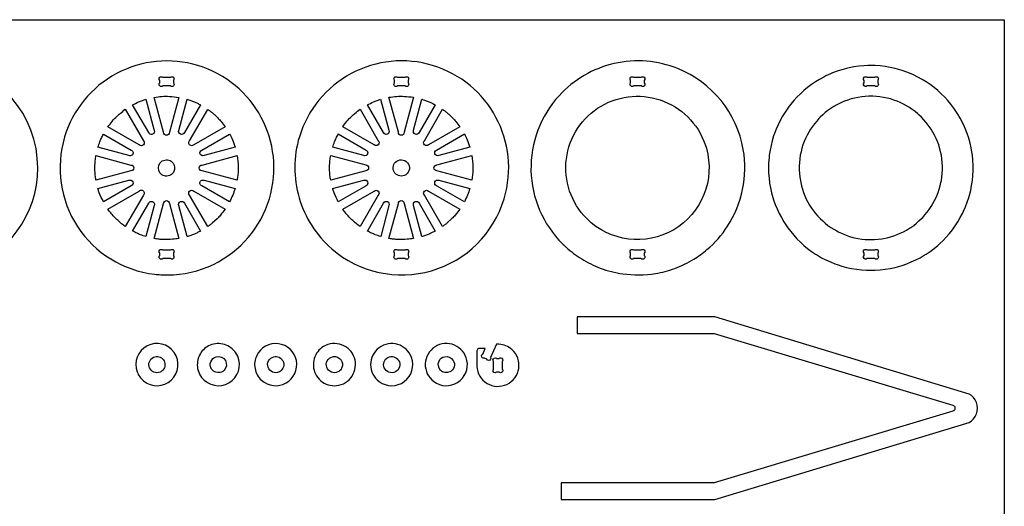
# Model space of a CAD drawing. Extents: x -56 to 89, y -25 to 54.
# Tile 5 of 5: x 31 to 89, y 25 to 54. Entities that reach past the tile are written whole.
import ezdxf

# ---------------------------------------------------------------- set-up
doc = ezdxf.new("R2010")
doc.units = 0
doc.header["$MEASUREMENT"] = 0
doc.layers.get('0').update_dxf_attribs({"linetype": 'CONTINUOUS'})
doc.layers.add('SECTIONCUTEDGES', color=18, linetype='CONTINUOUS')

msp = doc.modelspace()

# ---------------------------------------------------------------- linework, layer by layer
for points in [[(88.794, 53.577), (88.794, -25.029), (-56.222, -25.029), (-56.222, 53.577)], [(85.169, 45.247), (85.148, 45.458), (85.116, 45.666), (85.074, 45.87), (85.05, 45.971), (84.993, 46.169), (84.961, 46.267), (84.891, 46.459), (84.812, 46.647), (84.724, 46.83), (84.627, 47.008), (84.522, 47.18), (84.467, 47.264), (84.35, 47.428), (84.226, 47.586), (84.095, 47.738), (83.956, 47.883), (83.811, 48.022), (83.736, 48.089), (83.581, 48.217), (83.42, 48.337), (83.253, 48.45), (83.08, 48.555), (82.902, 48.651), (82.72, 48.739), (82.532, 48.819), (82.34, 48.889), (82.143, 48.95), (81.943, 49.002), (81.739, 49.043), (81.531, 49.075), (81.32, 49.097), (81.106, 49.107), (80.89, 49.107), (80.676, 49.097), (80.465, 49.075), (80.258, 49.043), (80.053, 49.002), (79.853, 48.95), (79.656, 48.889), (79.464, 48.819), (79.276, 48.739), (79.094, 48.651), (79.004, 48.604), (78.829, 48.503), (78.659, 48.394), (78.495, 48.278), (78.337, 48.153), (78.185, 48.022), (78.04, 47.883), (77.97, 47.812), (77.835, 47.663), (77.707, 47.508), (77.587, 47.347), (77.474, 47.18), (77.369, 47.008), (77.272, 46.83), (77.184, 46.647), (77.105, 46.459), (77.035, 46.267), (76.973, 46.071), (76.922, 45.87), (76.88, 45.666), (76.848, 45.458), (76.827, 45.247), (76.816, 45.033), (76.816, 44.818), (76.827, 44.604), (76.848, 44.393), (76.863, 44.288), (76.9, 44.082), (76.946, 43.88), (77.003, 43.682), (77.069, 43.487), (77.143, 43.297), (77.227, 43.112), (77.32, 42.931), (77.42, 42.756), (77.529, 42.587), (77.646, 42.423), (77.77, 42.265), (77.901, 42.113), (78.04, 41.967), (78.185, 41.829), (78.337, 41.697), (78.495, 41.573), (78.659, 41.457), (78.829, 41.348), (79.004, 41.247), (79.094, 41.2), (79.276, 41.112), (79.464, 41.032), (79.56, 40.996), (79.754, 40.93), (79.953, 40.874), (80.053, 40.849), (80.258, 40.808), (80.465, 40.776), (80.676, 40.754), (80.783, 40.748), (80.998, 40.742), (81.213, 40.748), (81.426, 40.764), (81.635, 40.79), (81.739, 40.808), (81.943, 40.849), (82.143, 40.901), (82.34, 40.962), (82.532, 41.032), (82.72, 41.112), (82.902, 41.2), (83.08, 41.296), (83.253, 41.401), (83.337, 41.457), (83.501, 41.573), (83.659, 41.697), (83.811, 41.829), (83.956, 41.967), (84.026, 42.039), (84.161, 42.188), (84.289, 42.343), (84.409, 42.504), (84.522, 42.671), (84.627, 42.843), (84.724, 43.021), (84.812, 43.204), (84.891, 43.392), (84.927, 43.487), (84.993, 43.682), (85.05, 43.88), (85.096, 44.082), (85.116, 44.185), (85.148, 44.393), (85.169, 44.604), (85.18, 44.818), (85.18, 45.033)]]:
    msp.add_lwpolyline(points, close=True)
at = {"layer": 'SECTIONCUTEDGES'}
for points in [[(21.028, 41.274, 0.325322), (28.015, 38.983, 0.325497), (32.341, 44.924, 0.371858), (27.008, 51.104, 0.371962), (20.117, 46.731, 0.115164), (19.935, 43.894, 0.115322)], [(39.915, 38.682, 0.112364), (42.602, 39.299, 0.210055), (45.867, 43.119, 0.414116), (41.693, 50.906, 0.414311), (33.909, 46.733, 0.221929), (34.666, 41.498, 0.222236), (39.161, 38.723, 0.015157), (39.526, 38.692, 0.014233)], [(49.516, 40.203, 0.254136), (55.34, 38.928, 0.254134), (59.579, 43.121, 0.414116), (55.405, 50.908, 0.414311), (47.62, 46.735, 0.14489), (47.601, 43.19, 0.144775)], [(63.199, 40.299, 0.048565), (64.111, 39.613, 0.045826), (65.197, 39.079, 0.057671), (66.509, 38.744, 0.073449), (68.424, 38.767, 0.049668), (69.541, 39.062, 0.046635), (70.65, 39.598, 0.040326), (71.428, 40.158, 0.072135), (72.626, 41.519, 0.189941), (73.546, 46, 0.25932), (69.727, 50.721, 0.152812), (66.011, 51.018, 0.15269), (62.785, 49.143, 0.193513), (61.149, 44.782, 0.193448), (62.987, 40.5, 0.005813), (63.077, 40.413, 0.004363)], [(39.643, 50.214), (40.086, 50.214, -1), (40.263, 50.037), (40.263, 49.89, -1), (40.086, 49.714), (39.643, 49.714, -1), (39.466, 49.89), (39.466, 50.037, -1)], [(53.355, 50.215), (53.798, 50.215, -1), (53.975, 50.039), (53.975, 49.892, -1), (53.798, 49.715), (53.355, 49.715, -1), (53.178, 49.892), (53.178, 50.039, -1)], [(67.147, 50.215), (67.59, 50.215, -1), (67.767, 50.038), (67.767, 49.891, -1), (67.59, 49.715), (67.147, 49.715, -1), (66.97, 49.891), (66.97, 50.038, -1)], [(80.78, 50.215), (81.223, 50.215, -1), (81.4, 50.038), (81.4, 49.891, -1), (81.223, 49.715), (80.78, 49.715, -1), (80.603, 49.891), (80.603, 50.038, -1)], [(38.656, 48.931), (39.142, 47.119, -1), (38.818, 46.985), (37.88, 48.608, -0.012176), (38.232, 48.776, -0.019565), (38.457, 48.866, -0.009363), (38.556, 48.899, 0.003121)], [(40.579, 49.046), (40.032, 47.004, -1), (39.69, 47.004), (39.143, 49.046, -0.057699), (40.039, 49.102, -0.024823)], [(41.844, 48.612), (40.904, 46.985, -1), (40.58, 47.119), (41.066, 48.934, 0.006199), (41.085, 48.929, -0.0186), (41.104, 48.924), (41.491, 48.782, -0.018388), (41.669, 48.699, 0.006129)], [(52.368, 48.933), (52.854, 47.121, -1), (52.53, 46.986), (51.592, 48.61, -0.012176), (51.944, 48.777, -0.019565), (52.169, 48.867, -0.009363), (52.268, 48.901, 0.003121)], [(54.291, 49.048), (53.744, 47.005, -1), (53.402, 47.005), (52.855, 49.047, -0.057699), (53.751, 49.103, -0.024823)], [(55.556, 48.614), (54.616, 46.987, -1), (54.292, 47.121), (54.778, 48.935, 0.006199), (54.797, 48.931, -0.0186), (54.816, 48.926), (55.203, 48.784, -0.018388), (55.38, 48.701, 0.006129)], [(64.407, 41.967, -0.49076), (65.246, 48.535, -0.490919), (71.39, 46.071, -0.341454), (69.484, 41.319, -0.341597)], [(37.454, 48.347), (38.512, 46.515, -1), (38.27, 46.274), (36.44, 47.331, -0.014778), (36.686, 47.644, -0.028539), (36.972, 47.951, -0.018438), (37.15, 48.108, -0.011345)], [(43.283, 47.332), (41.452, 46.274, -1), (41.211, 46.516), (42.268, 48.346, 0.006303), (42.398, 48.252, -0.01891), (42.526, 48.155, -0.017187), (42.68, 48.019, -0.012321), (42.882, 47.819, -0.018926), (43.049, 47.631, -0.012469)], [(51.166, 48.348), (52.224, 46.517, -1), (51.982, 46.276), (50.151, 47.333, -0.014778), (50.397, 47.646, -0.028539), (50.684, 47.952, -0.018438), (50.862, 48.11, -0.011345)], [(56.995, 47.333), (55.164, 46.276, -1), (54.922, 46.517), (55.979, 48.348, 0.006303), (56.11, 48.254, -0.01891), (56.238, 48.156, -0.017187), (56.391, 48.021, -0.012321), (56.594, 47.82, -0.018926), (56.76, 47.633, -0.012469)], [(36.176, 46.906), (37.801, 45.968, -1), (37.667, 45.644), (35.856, 46.129, -0.012918), (35.967, 46.451, -0.018758), (36.058, 46.668, -0.010898), (36.116, 46.787, 0.003632)], [(43.868, 46.13), (42.056, 45.644, -1), (41.921, 45.968), (43.545, 46.906, -0.026072), (43.706, 46.569, -0.02074)], [(49.888, 46.907), (51.513, 45.969, -1), (51.379, 45.645), (49.567, 46.131, -0.012918), (49.679, 46.453, -0.018758), (49.77, 46.67, -0.010898), (49.828, 46.789, 0.003632)], [(57.579, 46.131), (55.767, 45.646, -1), (55.633, 45.969), (57.257, 46.907, -0.026072), (57.418, 46.571, -0.020703)], [(35.74, 45.642), (37.782, 45.095, -1), (37.782, 44.754), (35.74, 44.207, 0.006429), (35.715, 44.354, -0.01929), (35.695, 44.502), (35.673, 44.925), (35.695, 45.347, -0.018896), (35.715, 45.495, 0.006298)], [(43.983, 44.207), (41.94, 44.754, -1), (41.94, 45.095), (43.982, 45.643, -0.035509), (44.042, 44.984, -0.037792), (44.007, 44.364, -0.007975), (43.995, 44.285, 0.002658)], [(49.451, 45.644), (51.494, 45.097, -1), (51.494, 44.756), (49.452, 44.208, 0.006429), (49.427, 44.356, -0.01929), (49.406, 44.504), (49.385, 44.926), (49.406, 45.349, -0.018896), (49.427, 45.497, 0.006298)], [(57.695, 44.209), (55.652, 44.756, -1), (55.652, 45.097), (57.694, 45.644, -0.035509), (57.754, 44.986, -0.037792), (57.719, 44.365, -0.007975), (57.707, 44.287, 0.002658)], [(40.043, 44.485, -0.781821), (39.495, 45.227, -0.781093), (40.327, 44.829, -0.122906), (40.228, 44.622, -0.122447)], [(53.752, 44.485, -0.385134), (53.153, 44.701, -0.384041), (53.307, 45.321, -0.445044), (53.992, 45.15, -0.443903)], [(35.852, 43.719), (37.667, 44.205, -1), (37.801, 43.882), (36.177, 42.944, -0.020623), (35.936, 43.475, -0.019978), (35.862, 43.682, -0.019766), (35.857, 43.7, 0.006588)], [(43.546, 42.944), (41.921, 43.882, -1), (42.056, 44.205), (43.867, 43.72, -0.023422), (43.727, 43.33, -0.022807)], [(49.564, 43.721), (51.379, 44.207, -1), (51.513, 43.883), (49.889, 42.945, -0.020623), (49.648, 43.477, -0.019978), (49.574, 43.683, -0.019766), (49.569, 43.702, 0.006588)], [(57.258, 42.945), (55.633, 43.883, -1), (55.767, 44.207), (57.579, 43.722, -0.023422), (57.438, 43.331, -0.022807)], [(36.439, 42.518), (38.27, 43.575, -1), (38.512, 43.334), (37.455, 41.503, -0.024397), (37.029, 41.848, -0.042082), (36.601, 42.302, -0.010889), (36.519, 42.409, 0.00363)], [(42.268, 41.503), (41.211, 43.334, -1), (41.452, 43.575), (43.283, 42.518, -0.014529), (43.012, 42.172, -0.022653), (42.822, 41.964), (42.526, 41.695, -0.018394), (42.398, 41.597, 0.006131)], [(50.151, 42.519), (51.982, 43.577, -1), (52.224, 43.335), (51.167, 41.505, -0.024397), (50.741, 41.85, -0.042082), (50.313, 42.303, -0.010889), (50.231, 42.411, 0.00363)], [(55.98, 41.504), (54.922, 43.335, -1), (55.164, 43.577), (56.995, 42.52, -0.014529), (56.724, 42.174, -0.022653), (56.534, 41.965), (56.238, 41.696, -0.018394), (56.11, 41.599, 0.006131)], [(37.88, 41.24), (38.818, 42.864, -1), (39.142, 42.73), (38.657, 40.919, -0.012234), (38.344, 41.027, -0.017991), (38.137, 41.113, -0.010478), (38.008, 41.176, 0.003492)], [(39.143, 40.803), (39.69, 42.846, -1), (40.032, 42.846), (40.579, 40.804, -0.013089), (40.214, 40.759, -0.036535), (39.653, 40.746, -0.015577), (39.427, 40.764, -0.012352)], [(41.067, 40.916), (40.581, 42.73, -1), (40.904, 42.864), (41.844, 41.238, 0.006248), (41.669, 41.15, -0.018746), (41.491, 41.067), (41.104, 40.925, -0.018599), (41.085, 40.92, 0.006199)], [(51.592, 41.241), (52.53, 42.866, -1), (52.854, 42.732), (52.369, 40.92, -0.012234), (52.056, 41.029, -0.017991), (51.848, 41.115, -0.010478), (51.72, 41.177, 0.003492)], [(52.855, 40.805), (53.402, 42.847, -1), (53.744, 42.847), (54.291, 40.805, -0.013089), (53.925, 40.76, -0.036535), (53.365, 40.747, -0.015577), (53.139, 40.766, -0.012352)], [(54.778, 40.917), (54.292, 42.732, -1), (54.616, 42.866), (55.555, 41.239, 0.006248), (55.38, 41.152, -0.018746), (55.203, 41.069), (54.816, 40.927, -0.018599), (54.797, 40.922, 0.006199)], [(40.263, 39.959), (40.263, 39.812, -1), (40.086, 39.636), (39.643, 39.636, -1), (39.466, 39.812), (39.466, 39.959, -1), (39.643, 40.136), (40.086, 40.136, -1)], [(53.178, 39.814), (53.178, 39.96, -1), (53.355, 40.137), (53.798, 40.137, -1), (53.975, 39.96), (53.975, 39.814, -1), (53.798, 39.637), (53.355, 39.637, -1)], [(67.59, 39.636), (67.147, 39.636, -1), (66.97, 39.813), (66.97, 39.96, -1), (67.147, 40.136), (67.59, 40.136, -1), (67.767, 39.96), (67.767, 39.813, -1)], [(81.223, 39.636), (80.78, 39.636, -1), (80.603, 39.813), (80.603, 39.96, -1), (80.78, 40.136), (81.223, 40.136, -1), (81.4, 39.96), (81.4, 39.813, -1)], [(38.519, 32.497, 0.875865), (40.307, 34.159, 0.875175), (38.146, 33.023, 0.066567), (38.296, 32.736, 0.066175)], [(42.062, 32.535, 0.379539), (43.695, 32.516, 0.379687), (43.909, 34.134, 0.173657), (43.245, 34.621, 0.170819), (42.41, 34.58, 0.163652), (41.838, 34.087, 0.156929), (41.665, 33.321, 0.095178), (41.785, 32.898, 0.091539)], [(45.41, 32.535, 0.721922), (47.445, 33.682, 0.721529), (45.128, 33.98, 0.161758), (45.029, 33.212, 0.161493)], [(49.027, 34.499, 0.18616), (48.49, 33.802, 0.183377), (48.556, 32.913, 0.110679), (48.873, 32.502, 0.201186), (49.791, 32.222, 0.481079), (50.834, 33.838, 0.48086)], [(52.278, 32.46, 0.331987), (53.749, 32.459, 0.331772), (54.17, 33.869, 0.501759), (52.279, 34.433, 0.501516)], [(55.466, 32.46, 0.311571), (56.862, 32.407, 0.311041), (57.408, 33.694, 0.525505), (55.543, 34.486, 0.524889)], [(59.132, 34.634), (58.793, 33.861, 0.08601), (58.796, 33.841, -0.186349), (58.79, 33.762, -0.284949), (58.68, 33.69, -0.285005), (58.566, 33.758, -0.066648), (58.564, 33.764, 0.145329), (58.561, 33.77), (58.426, 33.828, 0.07969), (58.404, 33.826, -0.210482), (58.315, 33.838, -0.269976), (58.256, 33.95, -0.269963), (58.324, 34.056, -0.065764), (58.33, 34.058, 0.145587), (58.335, 34.061), (58.48, 34.393), (58.118, 34.393, 0.146455), (58.051, 34.359, 0.196282), (57.985, 34.208), (57.987, 33.343, 0.533963), (59.742, 32.294, 0.533869), (60.043, 34.317, 0.08601), (59.686, 34.545, 0.087552), (59.279, 34.635, 0.020955), (59.205, 34.636, -0.006984)], [(39.485, 33.01, -0.40369), (38.872, 33.256, -0.406894), (39.097, 33.873, -0.358958), (39.677, 33.73, -0.355487), (39.652, 33.128, -0.056856), (39.575, 33.059, -0.057759)], [(43.073, 33.01, -0.167832), (42.749, 32.997, -0.173437), (42.496, 33.182, -0.243707), (42.446, 33.615, -0.244139), (42.77, 33.904, -0.337448), (43.299, 33.68, -0.338313), (43.223, 33.112, -0.047911), (43.148, 33.05, -0.054789)], [(46.442, 33.02, -0.439529), (45.794, 33.288, -0.443818), (46.119, 33.904, -0.36461), (46.665, 33.641, -0.361552), (46.501, 33.054, -0.021025), (46.472, 33.035, -0.021405)], [(49.87, 33.02, -0.439529), (49.222, 33.288, -0.443818), (49.547, 33.904, -0.136084), (49.792, 33.9, -0.127388), (50.016, 33.764, -0.098957), (50.103, 33.629, -0.12042), (50.136, 33.397, -0.128999), (50.052, 33.172, -0.130996)], [(52.578, 33.262, -0.393248), (52.799, 33.867, -0.392669), (53.419, 33.691, -0.436091), (53.229, 33.025, -0.435495)], [(56.407, 33.02, -0.318573), (55.871, 33.111, -0.315342), (55.776, 33.651, -0.235508), (56.102, 33.91, -0.318805), (56.608, 33.691, -0.211921), (56.656, 33.312, -0.211232)], [(59.289, 33.805, 0.08601), (59.306, 33.816, -0.186349), (59.381, 33.842, -0.284949), (59.491, 33.769, -0.285005), (59.475, 33.638, -0.066648), (59.47, 33.634, 0.145329), (59.466, 33.629), (59.466, 33.185, 0.08601), (59.476, 33.168, -0.186349), (59.502, 33.094, -0.284949), (59.43, 32.984, -0.285005), (59.299, 33, -0.066648), (59.294, 33.005, 0.145329), (59.289, 33.009), (59.143, 33.009, 0.08601), (59.126, 32.998, -0.186349), (59.051, 32.972, -0.284949), (58.941, 33.045, -0.285005), (58.957, 33.176, -0.066648), (58.962, 33.18, 0.145329), (58.966, 33.185), (58.966, 33.629, 0.08601), (58.956, 33.646, -0.186349), (58.929, 33.72, -0.284949), (59.002, 33.83, -0.285005), (59.133, 33.814, -0.066648), (59.137, 33.809, 0.145329), (59.143, 33.805)]]:
    msp.add_lwpolyline(points, format="xyb", close=True, dxfattribs=at)
for points in [[(80.748, 38.955), (81.024, 38.95), (81.248, 38.955), (81.546, 38.974), (81.84, 39.009), (82.129, 39.057), (82.413, 39.118), (82.692, 39.193), (82.829, 39.235), (83.099, 39.33), (83.363, 39.436), (83.621, 39.554), (83.872, 39.684), (84.115, 39.826), (84.234, 39.901), (84.466, 40.058), (84.69, 40.226), (84.906, 40.404), (85.011, 40.497), (85.213, 40.689), (85.407, 40.891), (85.591, 41.101), (85.765, 41.32), (85.928, 41.547), (86.081, 41.782), (86.224, 42.024), (86.355, 42.274), (86.416, 42.401), (86.529, 42.66), (86.631, 42.925), (86.72, 43.196), (86.796, 43.473), (86.829, 43.613), (86.886, 43.897), (86.929, 44.186), (86.958, 44.479), (86.972, 44.776), (86.972, 45.075), (86.958, 45.372), (86.929, 45.665), (86.886, 45.954), (86.859, 46.096), (86.796, 46.378), (86.72, 46.655), (86.631, 46.926), (86.529, 47.191), (86.474, 47.321), (86.355, 47.577), (86.224, 47.827), (86.081, 48.069), (85.928, 48.304), (85.848, 48.418), (85.679, 48.641), (85.5, 48.856), (85.311, 49.062), (85.113, 49.259), (84.906, 49.447), (84.69, 49.625), (84.466, 49.793), (84.234, 49.95), (83.994, 50.097), (83.747, 50.233), (83.493, 50.357), (83.363, 50.415), (83.099, 50.521), (82.829, 50.616), (82.553, 50.697), (82.413, 50.733), (82.129, 50.794), (81.84, 50.842), (81.546, 50.877), (81.248, 50.896), (80.972, 50.901), (80.822, 50.899), (80.598, 50.888), (80.303, 50.861), (80.011, 50.82), (79.724, 50.765), (79.583, 50.733), (79.304, 50.658), (79.031, 50.57), (78.764, 50.47), (78.633, 50.415), (78.375, 50.297), (78.249, 50.233), (78.002, 50.097), (77.762, 49.95), (77.53, 49.793), (77.306, 49.625), (77.09, 49.447), (76.883, 49.259), (76.685, 49.062), (76.496, 48.856), (76.317, 48.641), (76.231, 48.531), (76.068, 48.304), (75.915, 48.069), (75.842, 47.949), (75.705, 47.703), (75.58, 47.45), (75.467, 47.191), (75.365, 46.926), (75.319, 46.791), (75.236, 46.517), (75.167, 46.238), (75.11, 45.954), (75.067, 45.665), (75.051, 45.519), (75.029, 45.224), (75.022, 44.925), (75.029, 44.627), (75.051, 44.332), (75.087, 44.041), (75.137, 43.755), (75.2, 43.473), (75.236, 43.334), (75.319, 43.06), (75.414, 42.792), (75.522, 42.53), (75.641, 42.274), (75.772, 42.024), (75.915, 41.782), (76.068, 41.547), (76.148, 41.433), (76.317, 41.21), (76.496, 40.995), (76.685, 40.789), (76.883, 40.592), (77.09, 40.404), (77.306, 40.226), (77.53, 40.058), (77.762, 39.901), (77.881, 39.826), (78.124, 39.684), (78.375, 39.554), (78.633, 39.436), (78.897, 39.33), (79.031, 39.281), (79.304, 39.193), (79.583, 39.118), (79.867, 39.057), (80.156, 39.009), (80.45, 38.974)], [(62.908, 25.572), (71.89, 25.572), (86.745, 30.076), (86.881, 30.169), (86.999, 30.285), (87.094, 30.421), (87.165, 30.572), (87.208, 30.735), (87.223, 30.903), (87.208, 31.07), (87.165, 31.233), (87.094, 31.385), (86.999, 31.521), (86.881, 31.637), (86.745, 31.729), (71.89, 36.233), (63.838, 36.233), (63.838, 35.264), (71.841, 35.264), (85.788, 31.086), (85.822, 31.068), (85.852, 31.044), (85.877, 31.014), (85.895, 30.979), (85.906, 30.942), (85.91, 30.903), (85.906, 30.864), (85.895, 30.826), (85.877, 30.791), (85.852, 30.762), (85.822, 30.737), (85.788, 30.72), (71.841, 26.541), (62.908, 26.541)]]:
    msp.add_lwpolyline(points, close=True, dxfattribs=at)

doc.saveas('drawing.dxf')
